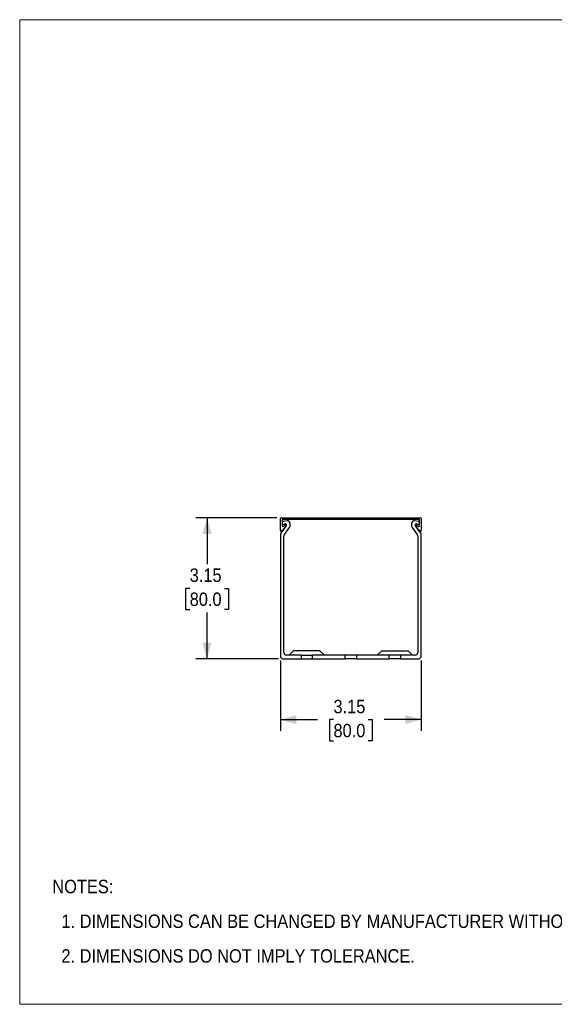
# Model space of a CAD drawing. Header units: inches. Extents: x 0 to 34, y 0 to 22.
# Tile 1 of 4: x 0 to 11.9, y 0 to 22. Entities that reach past the tile are written whole.
import ezdxf

# ---------------------------------------------------------------- set-up
doc = ezdxf.new("R2010")
doc.units = ezdxf.units.IN
doc.header["$LTSCALE"] = 2
doc.header["$MEASUREMENT"] = 0
doc.linetypes.add('SLD-Solid', pattern=[0])
doc.layers.add('DIMENSIONS', color=140, linetype='SLD-Solid', lineweight=25)
doc.layers.add('TEXT', color=140, linetype='SLD-Solid', lineweight=25)
doc.layers.add('SLD-DEFPOINTS', color=7, linetype='Continuous')
doc.styles.add('SLDTEXTSTYLE0', font='GOTHIC.TTF', dxfattribs={"width": 0.913})
doc.dimstyles.new('SLDDIMSTYLE0', dxfattribs={"dimtxt": 0.3, "dimasz": 0.36, "dimexe": 0, "dimexo": 0.0625, "dimgap": 0.075, "dimtad": 0, "dimtih": 1, "dimtoh": 1, "dimrnd": 1e-09, "dimzin": 12, "dimdsep": 46, "dimtxsty": 'SLDTEXTSTYLE0', "dimsah": 1, "dimcen": 0.09, "dimadec": 0, "dimazin": 3, "dimtfac": 1, "dimtofl": 0, "dimtmove": 0, "dimatfit": 3, "dimfxl": 0, "dimfrac": 2, "dimtolj": 1, "dimtzin": 12, "dimarcsym": 0})

# ---------------------------------------------------------------- blocks, each defined once
blk = doc.blocks.new('Block2')
at = {"color": 7, "linetype": 'SLD-Solid', "lineweight": 18}
for p, q in [((34, 22), (0, 22)), ((0, 0), (0, 22)), ((34, 0), (34, 22)), ((34, 0), (0, 0))]:
    blk.add_line(p, q, dxfattribs=at)
blk = doc.blocks.new('SW_NOTE_0')
at = {"layer": 'TEXT', "color": 0, "char_height": 0.3, "attachment_point": 1, "style": 'SLDTEXTSTYLE0'}
for s, insert in [('NOTES:', (0, 0.383)), ('  1. DIMENSIONS CAN BE CHANGED BY MANUFACTURER WITHOUT NOTICE.', (0, -0.393)), ('  2. DIMENSIONS DO NOT IMPLY TOLERANCE.', (0, -1.168))]:
    blk.add_mtext(s, dxfattribs=dict(at, insert=insert))
blk = doc.blocks.new('_D_3')
at = {"layer": 'DIMENSIONS'}
for p, q in [((5.744, 10.871), (3.936, 10.871)), ((4.186, 10.871), (4.186, 9.836)), ((3.798, 9.294), (3.707, 9.294)), ((3.707, 9.294), (3.707, 8.818)), ((4.574, 9.294), (4.665, 9.294)), ((4.665, 9.294), (4.665, 8.818)), ((3.707, 8.818), (3.798, 8.818)), ((4.665, 8.818), (4.574, 8.818)), ((4.186, 7.722), (4.186, 8.757)), ((5.783, 7.722), (3.936, 7.722))]:
    blk.add_line(p, q, dxfattribs=at)
for points in [[(4.186, 10.871), (4.086, 10.511), (4.286, 10.511)], [(4.186, 7.722), (4.286, 8.082), (4.086, 8.082)]]:
    blk.add_solid(points, dxfattribs=at)
at = {"layer": 'DIMENSIONS', "char_height": 0.3, "attachment_point": 1, "style": 'SLDTEXTSTYLE0'}
for s, insert in [('3.15', (3.798, 9.738)), ('80.0', (3.798, 9.201))]:
    blk.add_mtext(s, dxfattribs=dict(at, insert=insert))
blk = doc.blocks.new('_D_4')
at = {"layer": 'DIMENSIONS'}
for p, q in [((5.824, 7.681), (5.824, 6.112)), ((8.974, 7.681), (8.974, 6.112)), ((5.824, 6.362), (6.656, 6.362)), ((7.011, 6.36), (6.92, 6.36)), ((6.92, 6.36), (6.92, 5.884)), ((7.787, 6.36), (7.878, 6.36)), ((7.878, 6.36), (7.878, 5.884)), ((8.974, 6.362), (8.141, 6.362)), ((6.92, 5.884), (7.011, 5.884)), ((7.878, 5.884), (7.787, 5.884))]:
    blk.add_line(p, q, dxfattribs=at)
for points in [[(5.824, 6.362), (6.184, 6.262), (6.184, 6.462)], [(8.974, 6.362), (8.614, 6.462), (8.614, 6.262)]]:
    blk.add_solid(points, dxfattribs=at)
at = {"layer": 'DIMENSIONS', "char_height": 0.3, "attachment_point": 1, "style": 'SLDTEXTSTYLE0'}
for s, insert in [('3.15', (7.011, 6.804)), ('80.0', (7.011, 6.267))]:
    blk.add_mtext(s, dxfattribs=dict(at, insert=insert))

msp = doc.modelspace()

# ---------------------------------------------------------------- linework, layer by layer
for p, q in [((5.824, 10.593), (5.824, 10.852)), ((5.844, 10.871), (8.954, 10.871)), ((8.934, 10.832), (5.863, 10.832)), ((5.863, 10.832), (5.863, 10.697)), ((5.982, 10.804), (5.888, 10.789)), ((8.909, 10.789), (8.816, 10.804)), ((8.934, 10.697), (8.934, 10.832)), ((8.974, 10.852), (8.974, 10.593)), ((5.956, 10.69), (5.835, 10.524)), ((5.943, 10.676), (5.858, 10.58)), ((5.898, 10.731), (5.928, 10.735)), ((5.898, 10.684), (5.914, 10.702)), ((5.914, 10.498), (6.029, 10.657)), ((6.041, 10.692), (6.041, 10.745)), ((8.757, 10.745), (8.757, 10.692)), ((8.768, 10.657), (8.884, 10.498)), ((8.962, 10.524), (8.841, 10.69)), ((8.939, 10.58), (8.855, 10.676)), ((8.87, 10.735), (8.9, 10.731)), ((8.884, 10.702), (8.9, 10.684)), ((5.824, 10.489), (5.824, 7.781)), ((5.903, 7.86), (5.903, 10.464)), ((8.895, 10.464), (8.895, 7.86)), ((8.974, 7.781), (8.974, 10.489)), ((5.883, 7.722), (6.287, 7.722)), ((6.287, 7.8), (5.962, 7.8)), ((6.119, 7.899), (6.021, 7.8)), ((6.415, 7.899), (6.119, 7.899)), ((6.287, 7.8), (6.287, 7.722)), ((6.287, 7.8), (6.543, 7.8)), ((6.287, 7.722), (6.543, 7.722)), ((6.71, 7.899), (6.415, 7.899)), ((6.543, 7.722), (6.543, 7.8)), ((7.271, 7.8), (6.543, 7.8)), ((6.543, 7.722), (7.271, 7.722)), ((6.808, 7.8), (6.71, 7.899)), ((7.271, 7.722), (7.271, 7.8)), ((7.527, 7.8), (7.271, 7.8)), ((7.527, 7.722), (7.271, 7.722)), ((7.527, 7.8), (7.527, 7.722)), ((8.255, 7.8), (7.527, 7.8)), ((7.527, 7.722), (8.255, 7.722)), ((8.088, 7.899), (7.989, 7.8)), ((8.088, 7.899), (8.383, 7.899)), ((8.255, 7.722), (8.255, 7.8)), ((8.511, 7.8), (8.255, 7.8)), ((8.511, 7.722), (8.255, 7.722)), ((8.383, 7.899), (8.678, 7.899)), ((8.511, 7.8), (8.511, 7.722)), ((8.836, 7.8), (8.511, 7.8)), ((8.511, 7.722), (8.915, 7.722)), ((8.777, 7.8), (8.678, 7.899))]:
    msp.add_line(p, q)
for centre, radius, start, end in [((5.844, 10.852), 0.0197, 90, 180), ((5.893, 10.76), 0.0295, 99, 180), ((5.982, 10.745), 0.0591, 0, 90), ((8.816, 10.745), 0.0591, 90, 180), ((8.905, 10.76), 0.0295, 0, 81), ((8.954, 10.852), 0.0197, 0, 90), ((5.844, 10.593), 0.0197, 180, 318.5454), ((5.893, 10.76), 0.0295, 180, 279), ((5.883, 10.697), 0.0197, 180, 318.5454), ((5.928, 10.689), 0.0197, 48.5454, 138.5454), ((5.932, 10.706), 0.0295, 1.4155, 99), ((5.928, 10.689), 0.0197, 318.5454, 48.5454), ((5.932, 10.708), 0.0295, 324, 358.5845), ((5.982, 10.692), 0.0591, 324, 0), ((8.816, 10.692), 0.0591, 180, 216), ((8.865, 10.706), 0.0295, 81, 178.5845), ((8.865, 10.708), 0.0295, 181.4155, 216), ((8.869, 10.689), 0.0197, 131.4546, 221.4546), ((8.869, 10.689), 0.0197, 41.4546, 131.4546), ((8.905, 10.76), 0.0295, 261, 0), ((8.915, 10.697), 0.0197, 221.4546, 0), ((8.954, 10.593), 0.0197, 221.4546, 0), ((5.883, 10.489), 0.0591, 144, 180), ((5.962, 10.464), 0.0591, 144, 180), ((8.836, 10.464), 0.0591, 360, 36), ((8.915, 10.489), 0.0591, 0, 36), ((5.883, 7.781), 0.0591, 180, 270), ((5.962, 7.86), 0.0591, 180, 270), ((8.836, 7.86), 0.0591, 270, 0), ((8.915, 7.781), 0.0591, 270, 0)]:
    msp.add_arc(centre, radius, start, end)

# ---------------------------------------------------------------- block references
at = {"layer": 'SLD-DEFPOINTS'}
msp.add_blockref('Block2', (0, 0), dxfattribs=at)
at = {"layer": 'TEXT'}
msp.add_blockref('SW_NOTE_0', (0.729, 2.399), dxfattribs=at)

# ---------------------------------------------------------------- dimensions: what is measured, and where the dimension line sits
at = {"layer": 'DIMENSIONS'}
dim = msp.add_linear_dim(base=(4.186, 7.722), p1=(5.844, 10.871), p2=(5.883, 7.722), angle=90, dimstyle='SLDDIMSTYLE0', dxfattribs=at)
dim.commit()
dim.dimension.update_dxf_attribs({"geometry": '_D_3', "text_midpoint": (4.186, 9.297), "dimtype": 160})
dim = msp.add_linear_dim(base=(8.974, 6.362), p1=(5.824, 7.781), p2=(8.974, 7.781), dimstyle='SLDDIMSTYLE0', dxfattribs=at)
dim.commit()
dim.dimension.update_dxf_attribs({"geometry": '_D_4', "text_midpoint": (7.399, 6.362), "dimtype": 160})

doc.saveas('drawing.dxf')
